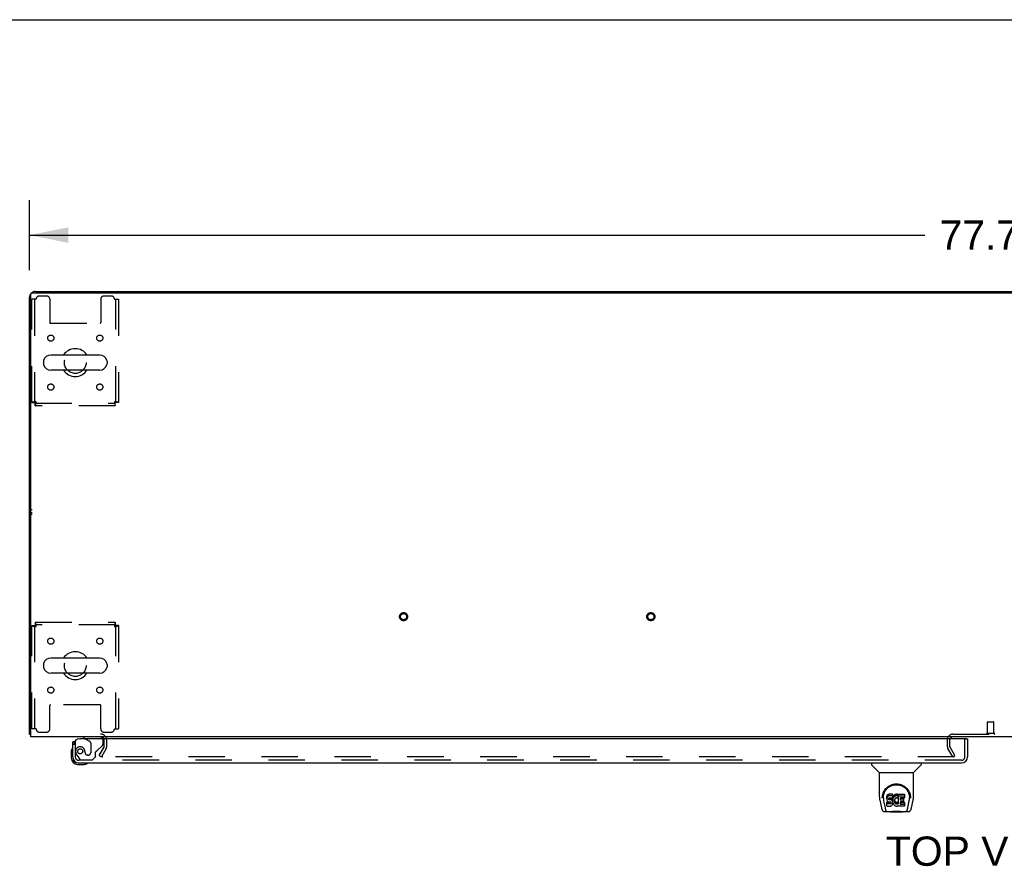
# Model space of a CAD drawing. Header units: inches. Extents: x 0 to 268, y 0 to 174.
# Tile 20 of 30: x 52 to 92, y 139 to 174. Entities that reach past the tile are written whole.
import ezdxf

# ---------------------------------------------------------------- set-up
doc = ezdxf.new("R2010")
doc.units = ezdxf.units.IN
doc.header["$LTSCALE"] = 14.749625
doc.header["$MEASUREMENT"] = 0
doc.linetypes.add('HIDDEN', pattern=[0.2, 0.1, -0.1])
doc.layers.get('0').update_dxf_attribs({"linetype": 'CONTINUOUS'})
for name, color, linetype in [('DEFAULT_2', 8, 'HIDDEN'), ('DIMENSIONS', 7, 'CONTINUOUS'), ('LEFTHAND_DOOR_ASSEMBLY', 7, 'CONTINUOUS'), ('WITNESSMARKS', 7, 'CONTINUOUS')]:
    doc.layers.add(name, color=color, linetype=linetype)
doc.styles.get("Standard").update_dxf_attribs({"font": 'arial.ttf'})
doc.dimstyles.new('DIMSTYLE_1', dxfattribs={"dimtxt": 1.183125, "dimasz": 1.5775, "dimexe": 0.09, "dimexo": 0.07, "dimgap": 0.0375, "dimtad": 0, "dimtih": 1, "dimtoh": 1, "dimzin": 4, "dimdsep": 46, "dimtxsty": 'Standard', "dimblk": '_FILLED', "dimblk1": '_FILLED', "dimblk2": '_FILLED', "dimcen": 0.09, "dimadec": 3, "dimazin": 1, "dimtfac": 1, "dimtdec": 3, "dimtofl": 0, "dimtmove": 0, "dimatfit": 3, "dimldrblk": '_FILLED', "dimfxl": 0, "dimtolj": 1, "dimtzin": 4, "dimarcsym": 0})

# ---------------------------------------------------------------- blocks, each defined once
blk = doc.blocks.new('_FILLED')
at = {"color": 0, "linetype": 'ByBlock'}
blk.add_solid([(0, 0), (-1, 0.2), (-1, -0.2)], dxfattribs=at)
blk = doc.blocks.new('*D1')
at = {"layer": 'DIMENSIONS', "color": 2, "linetype": 'Continuous'}
for p, q in [((52.299, 163.397), (52.299, 166.236)), ((130.049, 163.397), (130.049, 166.236)), ((52.299, 164.816), (88.516, 164.816)), ((130.049, 164.816), (93.833, 164.816))]:
    blk.add_line(p, q, dxfattribs=at)
at = {"layer": 'DIMENSIONS', "color": 2, "linetype": 'Continuous', "xscale": 1.5775, "yscale": 1.5775, "zscale": 1.5775, "rotation": 180}
blk.add_blockref('_FILLED', (52.299, 164.816), dxfattribs=at)
at = {"layer": 'DIMENSIONS', "color": 2, "linetype": 'Continuous', "xscale": 1.5775, "yscale": 1.5775, "zscale": 1.5775}
blk.add_blockref('_FILLED', (130.049, 164.816), dxfattribs=at)
at = {"layer": 'DIMENSIONS', "color": 2, "linetype": 'Continuous', "insert": (91.174, 165.408), "char_height": 1.1831, "width": 4.13434, "attachment_point": 2, "line_spacing_factor": 0.9}
blk.add_mtext('77.75', dxfattribs=at)

msp = doc.modelspace()

# ---------------------------------------------------------------- linework, layer by layer
at = {"color": 7, "linetype": 'Continuous'}
for p, q in [((0, 173.525), (268.175, 173.525)), ((59.799, 162.539), (59.799, 162.487)), ((59.799, 162.539), (122.549, 162.539)), ((91.174, 162.539), (91.174, 162.487)), ((52.866, 159.708), (52.866, 159.621)), ((55.141, 159.97), (53.166, 159.97)), ((55.441, 159.708), (55.441, 159.621)), ((55.141, 159.358), (53.166, 159.358)), ((52.866, 147.458), (52.866, 147.371)), ((55.141, 147.72), (53.166, 147.72)), ((55.441, 147.458), (55.441, 147.371)), ((55.141, 147.108), (53.166, 147.108)), ((52.351, 144.643), (52.299, 144.643))]:
    msp.add_line(p, q, dxfattribs=at)
at = {"color": 3, "linetype": 'Continuous'}
for p, q in [((52.411, 162.487), (129.937, 162.487)), ((52.546, 162.539), (59.799, 162.539)), ((52.299, 144.643), (52.299, 162.293)), ((52.351, 144.539), (52.351, 162.427)), ((129.997, 144.539), (52.351, 144.539))]:
    msp.add_line(p, q, dxfattribs=at)
for points in [[(52.327, 144.629), (52.323, 144.63), (52.32, 144.631), (52.317, 144.631), (52.314, 144.632), (52.311, 144.633), (52.308, 144.634), (52.306, 144.635), (52.304, 144.636), (52.303, 144.637), (52.302, 144.638), (52.301, 144.639), (52.3, 144.641), (52.299, 144.642), (52.299, 144.643)], [(52.351, 144.624), (52.351, 144.624), (52.347, 144.625), (52.343, 144.626), (52.339, 144.627), (52.335, 144.628), (52.327, 144.629)]]:
    msp.add_lwpolyline(points, dxfattribs=at)
for centre, radius, start, end in [((52.411, 162.427), 0.06, 90, 180), ((52.546, 162.293), 0.246, 90, 129.4399), ((52.546, 162.293), 0.246, 140.5601, 180), ((55.178, 144.397), 0.142, 26.4666, 90), ((89.643, 144.424), 0.115, 115.2249, 161.7477)]:
    msp.add_arc(centre, radius, start, end, dxfattribs=at)
at = {"color": 7, "linetype": 'Continuous'}
for centre, radius, start, end in [((54.153, 159.664), 0.562, 32.9567, 147.0433), ((53.01, 159.708), 0.144, 164.3697, 180), ((53.166, 159.664), 0.306, 90, 164.3697), ((55.141, 159.664), 0.306, 15.6303, 90), ((55.297, 159.708), 0.144, 0, 15.6303), ((53.01, 159.621), 0.144, 180, 195.6303), ((53.166, 159.664), 0.306, 195.6303, 270), ((54.153, 159.664), 0.562, 212.956, 327.044), ((55.141, 159.664), 0.306, 270, 344.3697), ((55.297, 159.621), 0.144, 344.3697, 360), ((54.153, 147.414), 0.562, 32.9567, 147.0433), ((53.01, 147.458), 0.144, 164.3697, 180), ((53.01, 147.371), 0.144, 180, 195.6303), ((53.166, 147.414), 0.306, 90, 164.3697), ((53.166, 147.414), 0.306, 195.6303, 270), ((55.141, 147.414), 0.306, 15.6303, 90), ((55.141, 147.414), 0.306, 270, 344.3697), ((55.297, 147.458), 0.144, 0, 15.6303), ((55.297, 147.371), 0.144, 344.3697, 360), ((54.153, 147.414), 0.562, 212.956, 327.044)]:
    msp.add_arc(centre, radius, start, end, dxfattribs=at)
at = {"layer": 'DEFAULT_2', "color": 8, "linetype": 'HIDDEN'}
for p, q in [((52.403, 158.048), (52.403, 162.227)), ((52.57, 162.227), (52.403, 162.227)), ((52.507, 162.227), (52.507, 158.048)), ((52.997, 162.352), (52.695, 162.352)), ((53.122, 162.227), (53.122, 161.282)), ((55.185, 162.227), (55.185, 161.282)), ((55.611, 162.352), (55.31, 162.352)), ((55.736, 162.227), (55.903, 162.227)), ((55.799, 158.048), (55.799, 162.227)), ((55.903, 162.227), (55.903, 158.048)), ((53.152, 161.252), (55.155, 161.252)), ((52.403, 158.048), (52.507, 158.048)), ((52.537, 157.914), (52.537, 158.018)), ((52.537, 158.018), (55.769, 158.018)), ((55.769, 157.914), (52.537, 157.914)), ((55.769, 157.914), (55.769, 158.018)), ((55.903, 158.048), (55.799, 158.048)), ((52.403, 144.852), (52.403, 149.03)), ((52.403, 149.03), (52.507, 149.03)), ((52.507, 149.03), (52.507, 144.852)), ((52.537, 149.164), (52.537, 149.06)), ((52.537, 149.164), (55.769, 149.164)), ((55.769, 149.06), (52.537, 149.06)), ((55.769, 149.164), (55.769, 149.06)), ((55.799, 144.852), (55.799, 149.03)), ((55.903, 149.03), (55.799, 149.03)), ((55.903, 149.03), (55.903, 144.852)), ((53.122, 144.852), (53.122, 145.797)), ((55.155, 145.827), (53.152, 145.827)), ((55.185, 144.852), (55.185, 145.797)), ((91.05, 144.686), (91.05, 145.133)), ((91.06, 145.143), (91.288, 145.143)), ((91.298, 144.686), (91.298, 145.133)), ((52.57, 144.852), (52.403, 144.852)), ((52.695, 144.727), (52.997, 144.727)), ((55.31, 144.727), (55.611, 144.727)), ((55.736, 144.852), (55.903, 144.852)), ((89.643, 144.643), (92.705, 144.643)), ((91.032, 144.686), (91.316, 144.686)), ((55.32, 144.135), (55.32, 144.397)), ((55.424, 144.135), (55.424, 144.397)), ((89.424, 144.135), (89.424, 144.424)), ((89.528, 144.135), (89.528, 144.424)), ((55.12, 143.779), (55.316, 144.119)), ((55.12, 143.779), (55.21, 143.727)), ((55.406, 144.067), (55.21, 143.727)), ((89.639, 143.727), (89.443, 144.067)), ((89.729, 143.779), (89.533, 144.119)), ((89.639, 143.727), (89.729, 143.779)), ((89.706, 143.727), (55.256, 143.727))]:
    msp.add_line(p, q, dxfattribs=at)
for points in [[(52.57, 158.081), (52.552, 158.079), (52.533, 158.077), (52.515, 158.074), (52.498, 158.072), (52.481, 158.07), (52.466, 158.067), (52.452, 158.065), (52.44, 158.063), (52.429, 158.06), (52.42, 158.058), (52.413, 158.055), (52.408, 158.053), (52.404, 158.051), (52.403, 158.048)], [(52.57, 158.081), (52.563, 158.079), (52.556, 158.077), (52.55, 158.074), (52.543, 158.072), (52.537, 158.07), (52.531, 158.067), (52.526, 158.065), (52.521, 158.063), (52.517, 158.06), (52.514, 158.058), (52.511, 158.055), (52.509, 158.053), (52.508, 158.051), (52.507, 158.048)], [(52.537, 157.914), (52.54, 157.915), (52.542, 157.919), (52.544, 157.924), (52.547, 157.931), (52.549, 157.94), (52.551, 157.951), (52.554, 157.963), (52.556, 157.977), (52.559, 157.993), (52.561, 158.009), (52.563, 158.026), (52.566, 158.044), (52.568, 158.063), (52.57, 158.081)], [(52.537, 158.018), (52.54, 158.019), (52.542, 158.02), (52.544, 158.022), (52.547, 158.025), (52.549, 158.028), (52.551, 158.032), (52.554, 158.037), (52.556, 158.042), (52.559, 158.048), (52.561, 158.054), (52.563, 158.061), (52.566, 158.067), (52.568, 158.074), (52.57, 158.081)], [(55.799, 158.048), (55.799, 158.051), (55.798, 158.053), (55.796, 158.055), (55.793, 158.058), (55.79, 158.06), (55.786, 158.063), (55.781, 158.065), (55.776, 158.067), (55.77, 158.07), (55.764, 158.072), (55.757, 158.074), (55.75, 158.077), (55.743, 158.079), (55.736, 158.081)], [(55.736, 158.081), (55.739, 158.063), (55.741, 158.044), (55.743, 158.026), (55.746, 158.009), (55.748, 157.993), (55.75, 157.977), (55.753, 157.963), (55.755, 157.951), (55.758, 157.94), (55.76, 157.931), (55.762, 157.924), (55.765, 157.919), (55.767, 157.915), (55.769, 157.914)], [(55.903, 158.048), (55.902, 158.051), (55.899, 158.053), (55.894, 158.055), (55.887, 158.058), (55.878, 158.06), (55.867, 158.063), (55.854, 158.065), (55.84, 158.067), (55.825, 158.07), (55.809, 158.072), (55.791, 158.074), (55.773, 158.077), (55.755, 158.079), (55.736, 158.081)], [(55.736, 158.081), (55.739, 158.074), (55.741, 158.067), (55.743, 158.061), (55.746, 158.054), (55.748, 158.048), (55.75, 158.042), (55.753, 158.037), (55.755, 158.032), (55.758, 158.028), (55.76, 158.025), (55.762, 158.022), (55.765, 158.02), (55.767, 158.019), (55.769, 158.018)], [(52.403, 149.03), (52.404, 149.028), (52.408, 149.026), (52.413, 149.023), (52.42, 149.021), (52.429, 149.019), (52.44, 149.016), (52.452, 149.014), (52.466, 149.012), (52.481, 149.009), (52.498, 149.007), (52.515, 149.004), (52.533, 149.002), (52.552, 149), (52.57, 148.997)], [(52.507, 149.03), (52.508, 149.028), (52.509, 149.026), (52.511, 149.023), (52.514, 149.021), (52.517, 149.019), (52.521, 149.016), (52.526, 149.014), (52.531, 149.012), (52.537, 149.009), (52.543, 149.007), (52.55, 149.004), (52.556, 149.002), (52.563, 149), (52.57, 148.997)], [(52.57, 148.997), (52.568, 149.016), (52.566, 149.035), (52.563, 149.053), (52.561, 149.07), (52.559, 149.086), (52.556, 149.102), (52.554, 149.115), (52.551, 149.128), (52.549, 149.139), (52.547, 149.148), (52.544, 149.155), (52.542, 149.16), (52.54, 149.163), (52.537, 149.164)], [(52.57, 148.997), (52.568, 149.004), (52.566, 149.011), (52.563, 149.018), (52.561, 149.025), (52.559, 149.031), (52.556, 149.037), (52.554, 149.042), (52.551, 149.047), (52.549, 149.051), (52.547, 149.054), (52.544, 149.057), (52.542, 149.059), (52.54, 149.06), (52.537, 149.06)], [(55.769, 149.164), (55.767, 149.163), (55.765, 149.16), (55.762, 149.155), (55.76, 149.148), (55.758, 149.139), (55.755, 149.128), (55.753, 149.115), (55.75, 149.102), (55.748, 149.086), (55.746, 149.07), (55.743, 149.053), (55.741, 149.035), (55.739, 149.016), (55.736, 148.997)], [(55.769, 149.06), (55.767, 149.06), (55.765, 149.059), (55.762, 149.057), (55.76, 149.054), (55.758, 149.051), (55.755, 149.047), (55.753, 149.042), (55.75, 149.037), (55.748, 149.031), (55.746, 149.025), (55.743, 149.018), (55.741, 149.011), (55.739, 149.004), (55.736, 148.997)], [(55.736, 148.997), (55.743, 149), (55.75, 149.002), (55.757, 149.004), (55.764, 149.007), (55.77, 149.009), (55.776, 149.012), (55.781, 149.014), (55.786, 149.016), (55.79, 149.019), (55.793, 149.021), (55.796, 149.023), (55.798, 149.026), (55.799, 149.028), (55.799, 149.03)], [(55.736, 148.997), (55.755, 149), (55.773, 149.002), (55.791, 149.004), (55.809, 149.007), (55.825, 149.009), (55.84, 149.012), (55.854, 149.014), (55.867, 149.016), (55.878, 149.019), (55.887, 149.021), (55.894, 149.023), (55.899, 149.026), (55.902, 149.028), (55.903, 149.03)], [(55.238, 143.752), (55.237, 143.75), (55.236, 143.748), (55.236, 143.746), (55.236, 143.744), (55.236, 143.744)], [(55.236, 143.744), (55.236, 143.742), (55.236, 143.74), (55.237, 143.739), (55.238, 143.737), (55.239, 143.735), (55.24, 143.733), (55.242, 143.732), (55.243, 143.731), (55.245, 143.73), (55.247, 143.729), (55.249, 143.728)], [(55.256, 143.727), (55.254, 143.727), (55.251, 143.727), (55.249, 143.728)]]:
    msp.add_lwpolyline(points, dxfattribs=at)
for centre, radius in [((53.164, 160.654), 0.125), ((55.143, 160.654), 0.125), ((54.153, 159.664), 0.438), ((53.164, 158.675), 0.125), ((55.143, 158.675), 0.125), ((67.431, 149.393), 0.164), ((67.431, 149.393), 0.124), ((77.431, 149.393), 0.164), ((77.431, 149.393), 0.124), ((53.164, 148.404), 0.125), ((55.143, 148.404), 0.125), ((54.153, 147.414), 0.438), ((53.164, 146.425), 0.125), ((55.143, 146.425), 0.125)]:
    msp.add_circle(centre, radius, dxfattribs=at)
for centre, radius, start, end in [((52.695, 162.227), 0.125, 90, 180), ((52.997, 162.227), 0.125, 0, 90), ((55.31, 162.227), 0.125, 90, 180), ((55.611, 162.227), 0.125, 0, 90), ((53.152, 161.282), 0.03, 180, 270), ((55.155, 161.282), 0.03, 270, 360), ((53.152, 145.797), 0.03, 90, 180), ((55.155, 145.797), 0.03, 0, 90), ((91.06, 145.133), 0.01, 90, 180), ((91.288, 145.133), 0.01, 0, 90), ((52.695, 144.852), 0.125, 180, 270), ((52.997, 144.852), 0.125, 270, 360), ((55.178, 144.397), 0.246, 0, 90), ((55.31, 144.852), 0.125, 180, 270), ((55.611, 144.852), 0.125, 270, 360), ((89.643, 144.424), 0.219, 90, 180), ((91.032, 144.665), 0.0215, 90, 270), ((91.316, 144.665), 0.0215, 270, 90), ((55.178, 144.397), 0.142, 0, 26.4666), ((89.643, 144.424), 0.115, 161.7477, 180), ((89.643, 144.424), 0.115, 90, 115.2249), ((55.287, 144.135), 0.033, 330, 360), ((55.287, 144.135), 0.137, 330, 360), ((89.561, 144.135), 0.137, 180, 210), ((89.561, 144.135), 0.033, 180, 210)]:
    msp.add_arc(centre, radius, start, end, dxfattribs=at)
at = {"layer": 'LEFTHAND_DOOR_ASSEMBLY', "color": 3, "linetype": 'Continuous'}
for p, q in [((54.049, 143.728), (54.049, 144.335)), ((90.175, 144.46), (54.341, 144.46)), ((90.237, 144.46), (90.237, 143.728)), ((54.296, 143.481), (89.99, 143.481))]:
    msp.add_line(p, q, dxfattribs=at)
at = {"layer": 'LEFTHAND_DOOR_ASSEMBLY', "color": 7, "linetype": 'Continuous'}
for p, q in [((54.125, 144.335), (54.049, 144.335)), ((54.491, 144.539), (54.491, 144.5)), ((54.491, 144.5), (54.56, 144.46)), ((90.175, 144.46), (90.237, 144.46)), ((53.989, 143.941), (53.989, 143.684)), ((54.049, 143.728), (54.049, 143.684)), ((54.252, 143.481), (54.296, 143.481)), ((54.252, 143.421), (54.509, 143.421)), ((86.358, 143.481), (86.358, 143.419)), ((86.667, 143.093), (86.369, 143.391)), ((88.057, 143.093), (88.354, 143.391)), ((88.366, 143.481), (88.366, 143.419)), ((86.673, 143.088), (88.051, 143.088)), ((86.673, 142.116), (86.673, 143.088)), ((88.051, 142.116), (88.051, 143.088)), ((86.992, 142.165), (86.983, 142.143)), ((87.006, 142.185), (86.992, 142.165)), ((86.992, 142.098), (86.992, 142.165)), ((87.014, 142.193), (87.006, 142.185)), ((87.006, 142.118), (87.006, 142.185)), ((87.024, 142.199), (87.014, 142.193)), ((87.014, 142.126), (87.014, 142.193)), ((87.045, 142.209), (87.024, 142.199)), ((87.024, 142.133), (87.024, 142.199)), ((87.069, 142.216), (87.045, 142.209)), ((87.045, 142.142), (87.045, 142.209)), ((87.208, 142.216), (87.069, 142.216)), ((87.069, 142.15), (87.069, 142.216)), ((87.21, 142.174), (87.208, 142.216)), ((87.208, 142.15), (87.208, 142.216)), ((87.21, 142.107), (87.21, 142.174)), ((87.27, 142.171), (87.255, 142.154)), ((87.286, 142.186), (87.27, 142.171)), ((87.27, 142.104), (87.27, 142.171)), ((87.304, 142.199), (87.286, 142.186)), ((87.286, 142.119), (87.286, 142.186)), ((87.325, 142.208), (87.304, 142.199)), ((87.304, 142.132), (87.304, 142.199)), ((87.346, 142.213), (87.325, 142.208)), ((87.325, 142.141), (87.325, 142.208)), ((87.369, 142.215), (87.346, 142.213)), ((87.346, 142.146), (87.346, 142.213)), ((87.369, 142.215), (87.391, 142.215)), ((87.369, 142.148), (87.369, 142.215)), ((87.402, 142.213), (87.391, 142.215)), ((87.391, 142.148), (87.391, 142.215)), ((87.413, 142.209), (87.402, 142.213)), ((87.402, 142.146), (87.402, 142.213)), ((87.431, 142.197), (87.413, 142.209)), ((87.413, 142.143), (87.413, 142.209)), ((87.431, 142.197), (87.431, 142.131)), ((87.433, 142.194), (87.433, 142.131)), ((87.442, 142.214), (87.678, 142.214)), ((87.442, 141.822), (87.442, 142.214)), ((87.683, 142.21), (87.683, 142.069)), ((86.688, 141.973), (86.753, 141.667)), ((86.791, 142.061), (86.791, 142.061)), ((86.798, 142.148), (86.797, 142.084)), ((86.835, 142.074), (86.835, 142.051)), ((86.844, 141.953), (86.901, 141.66)), ((86.977, 142.119), (86.976, 142.096)), ((86.976, 142.029), (86.976, 142.096)), ((86.977, 142.052), (86.976, 142.029)), ((86.976, 142.029), (86.976, 142.005)), ((86.976, 142.005), (86.98, 141.981)), ((86.983, 142.143), (86.977, 142.119)), ((86.977, 142.052), (86.977, 142.119)), ((86.983, 142.076), (86.977, 142.052)), ((86.978, 141.743), (86.978, 141.885)), ((86.98, 141.981), (86.989, 141.959)), ((86.983, 142.076), (86.983, 142.143)), ((86.992, 142.098), (86.983, 142.076)), ((87.042, 141.89), (86.983, 141.889)), ((86.983, 141.822), (86.983, 141.889)), ((87.042, 141.823), (86.983, 141.822)), ((86.989, 141.959), (87.002, 141.939)), ((87.006, 142.118), (86.992, 142.098)), ((87.002, 141.939), (87.018, 141.922)), ((87.014, 142.126), (87.006, 142.118)), ((87.024, 142.133), (87.014, 142.126)), ((87.018, 141.922), (87.038, 141.909)), ((87.045, 142.142), (87.024, 142.133)), ((87.038, 141.909), (87.049, 141.904)), ((87.103, 141.89), (87.042, 141.89)), ((87.042, 141.823), (87.042, 141.89)), ((87.103, 141.823), (87.042, 141.823)), ((87.069, 142.15), (87.045, 142.142)), ((87.047, 142.032), (87.049, 142.047)), ((87.047, 142.01), (87.047, 142.032)), ((87.047, 142.017), (87.047, 142.032)), ((87.047, 142.01), (87.047, 142.017)), ((87.05, 142.002), (87.047, 142.01)), ((87.049, 142.047), (87.053, 142.054)), ((87.049, 141.904), (87.061, 141.902)), ((87.05, 142.002), (87.05, 142.047)), ((87.054, 141.996), (87.05, 142.002)), ((87.053, 142.054), (87.058, 142.059)), ((87.054, 141.996), (87.054, 142.055)), ((87.06, 141.992), (87.054, 141.996)), ((87.058, 142.059), (87.073, 142.063)), ((87.075, 142.055), (87.06, 142.059)), ((87.06, 142.059), (87.06, 142.059)), ((87.06, 141.992), (87.06, 142.059)), ((87.075, 141.988), (87.06, 141.992)), ((87.061, 141.902), (87.108, 141.902)), ((87.208, 142.15), (87.069, 142.15)), ((87.073, 142.063), (87.088, 142.064)), ((87.099, 142.056), (87.075, 142.055)), ((87.075, 141.988), (87.075, 142.055)), ((87.099, 141.989), (87.075, 141.988)), ((87.088, 142.064), (87.2, 142.064)), ((87.123, 142.054), (87.099, 142.056)), ((87.099, 141.989), (87.099, 142.056)), ((87.123, 141.988), (87.099, 141.989)), ((87.118, 141.891), (87.103, 141.89)), ((87.103, 141.823), (87.103, 141.89)), ((87.118, 141.824), (87.103, 141.823)), ((87.108, 141.902), (87.116, 141.901)), ((87.116, 141.901), (87.123, 141.899)), ((87.124, 141.895), (87.118, 141.891)), ((87.118, 141.824), (87.118, 141.891)), ((87.124, 141.828), (87.118, 141.824)), ((87.146, 142.049), (87.123, 142.054)), ((87.123, 141.988), (87.123, 142.054)), ((87.146, 141.982), (87.123, 141.988)), ((87.123, 141.899), (87.129, 141.894)), ((87.126, 141.896), (87.124, 141.895)), ((87.124, 141.828), (87.124, 141.895)), ((87.13, 141.833), (87.124, 141.828)), ((87.129, 141.894), (87.134, 141.888)), ((87.13, 141.833), (87.13, 141.893)), ((87.139, 141.845), (87.13, 141.833)), ((87.134, 141.888), (87.14, 141.875)), ((87.139, 141.845), (87.139, 141.877)), ((87.142, 141.852), (87.139, 141.845)), ((87.14, 141.875), (87.143, 141.86)), ((87.142, 141.852), (87.142, 141.864)), ((87.143, 141.86), (87.142, 141.852)), ((87.157, 142.044), (87.146, 142.049)), ((87.146, 141.982), (87.146, 142.049)), ((87.157, 141.978), (87.146, 141.982)), ((87.15, 141.744), (87.17, 141.758)), ((87.167, 142.038), (87.157, 142.044)), ((87.157, 141.978), (87.157, 142.044)), ((87.167, 141.971), (87.157, 141.978)), ((87.184, 142.021), (87.167, 142.038)), ((87.167, 141.971), (87.167, 142.038)), ((87.184, 141.954), (87.167, 141.971)), ((87.17, 141.758), (87.187, 141.774)), ((87.197, 142.001), (87.184, 142.021)), ((87.184, 141.954), (87.184, 142.021)), ((87.197, 141.934), (87.184, 141.954)), ((87.187, 141.774), (87.194, 141.784)), ((87.194, 141.784), (87.199, 141.795)), ((87.207, 141.979), (87.197, 142.001)), ((87.197, 141.934), (87.197, 142.001)), ((87.207, 141.912), (87.197, 141.934)), ((87.199, 141.795), (87.208, 141.818)), ((87.2, 142.064), (87.206, 142.065)), ((87.206, 142.065), (87.208, 142.07)), ((87.208, 141.975), (87.207, 141.979)), ((87.207, 141.912), (87.207, 141.979)), ((87.213, 141.889), (87.207, 141.912)), ((87.21, 142.107), (87.208, 142.15)), ((87.208, 142.07), (87.209, 142.083)), ((87.212, 142.052), (87.208, 142.008)), ((87.208, 141.941), (87.208, 142.008)), ((87.212, 141.986), (87.208, 141.941)), ((87.208, 141.941), (87.209, 141.919)), ((87.208, 141.818), (87.214, 141.841)), ((87.209, 142.083), (87.21, 142.107)), ((87.209, 141.919), (87.212, 141.897)), ((87.217, 142.074), (87.212, 142.052)), ((87.212, 141.986), (87.212, 142.052)), ((87.217, 142.008), (87.212, 141.986)), ((87.212, 141.897), (87.216, 141.875)), ((87.216, 141.865), (87.213, 141.889)), ((87.214, 141.841), (87.216, 141.865)), ((87.216, 141.865), (87.216, 141.879)), ((87.216, 141.875), (87.224, 141.854)), ((87.223, 142.096), (87.217, 142.074)), ((87.217, 142.008), (87.217, 142.074)), ((87.223, 142.029), (87.217, 142.008)), ((87.231, 142.116), (87.223, 142.096)), ((87.223, 142.029), (87.223, 142.096)), ((87.231, 142.05), (87.223, 142.029)), ((87.224, 141.854), (87.245, 141.815)), ((87.242, 142.136), (87.231, 142.116)), ((87.231, 142.05), (87.231, 142.116)), ((87.242, 142.069), (87.231, 142.05)), ((87.255, 142.154), (87.242, 142.136)), ((87.242, 142.069), (87.242, 142.136)), ((87.255, 142.087), (87.242, 142.069)), ((87.245, 141.815), (87.257, 141.796)), ((87.255, 142.087), (87.255, 142.154)), ((87.27, 142.104), (87.255, 142.087)), ((87.257, 141.796), (87.272, 141.78)), ((87.286, 142.119), (87.27, 142.104)), ((87.272, 141.78), (87.289, 141.765)), ((87.278, 141.957), (87.277, 141.93)), ((87.277, 141.93), (87.279, 141.917)), ((87.281, 141.984), (87.278, 141.957)), ((87.279, 141.917), (87.279, 141.957)), ((87.279, 141.917), (87.282, 141.904)), ((87.28, 141.976), (87.282, 141.971)), ((87.285, 141.996), (87.281, 141.984)), ((87.282, 141.971), (87.292, 141.946)), ((87.282, 141.904), (87.282, 141.971)), ((87.282, 141.904), (87.292, 141.879)), ((87.291, 142.008), (87.285, 141.996)), ((87.304, 142.132), (87.286, 142.119)), ((87.289, 141.765), (87.306, 141.751)), ((87.305, 142.031), (87.291, 142.008)), ((87.292, 141.946), (87.305, 141.923)), ((87.292, 141.879), (87.292, 141.946)), ((87.292, 141.879), (87.305, 141.856)), ((87.325, 142.141), (87.304, 142.132)), ((87.313, 142.042), (87.305, 142.031)), ((87.305, 141.923), (87.314, 141.913)), ((87.305, 141.856), (87.305, 141.923)), ((87.305, 141.856), (87.314, 141.846)), ((87.324, 142.049), (87.313, 142.042)), ((87.314, 141.913), (87.324, 141.904)), ((87.314, 141.846), (87.314, 141.913)), ((87.314, 141.846), (87.324, 141.837)), ((87.349, 142.06), (87.324, 142.049)), ((87.324, 141.904), (87.335, 141.897)), ((87.324, 141.837), (87.324, 141.904)), ((87.324, 141.837), (87.335, 141.83)), ((87.346, 142.146), (87.325, 142.141)), ((87.335, 141.897), (87.348, 141.892)), ((87.335, 141.83), (87.335, 141.897)), ((87.335, 141.83), (87.348, 141.825)), ((87.369, 142.148), (87.346, 142.146)), ((87.348, 141.892), (87.361, 141.889)), ((87.348, 141.825), (87.348, 141.892)), ((87.348, 141.825), (87.361, 141.823)), ((87.362, 142.063), (87.349, 142.06)), ((87.361, 141.889), (87.374, 141.889)), ((87.361, 141.823), (87.361, 141.889)), ((87.361, 141.823), (87.374, 141.822)), ((87.375, 142.063), (87.362, 142.063)), ((87.391, 142.148), (87.369, 142.148)), ((87.374, 141.889), (87.387, 141.891)), ((87.374, 141.822), (87.374, 141.889)), ((87.374, 141.822), (87.387, 141.824)), ((87.388, 142.06), (87.375, 142.063)), ((87.387, 141.891), (87.4, 141.895)), ((87.387, 141.824), (87.387, 141.891)), ((87.387, 141.824), (87.4, 141.828)), ((87.401, 142.055), (87.388, 142.06)), ((87.402, 142.146), (87.391, 142.148)), ((87.4, 141.895), (87.412, 141.9)), ((87.4, 141.828), (87.4, 141.895)), ((87.4, 141.828), (87.412, 141.834)), ((87.413, 142.143), (87.402, 142.146)), ((87.433, 142.125), (87.407, 142.057)), ((87.412, 141.9), (87.423, 141.908)), ((87.412, 141.834), (87.412, 141.9)), ((87.412, 141.834), (87.423, 141.841)), ((87.431, 142.131), (87.413, 142.143)), ((87.423, 141.908), (87.423, 141.841)), ((87.43, 141.907), (87.442, 141.889)), ((87.43, 141.84), (87.442, 141.822)), ((87.442, 142.148), (87.678, 142.148)), ((87.512, 142.06), (87.512, 141.992)), ((87.513, 141.901), (87.513, 141.824)), ((87.678, 142.064), (87.516, 142.064)), ((87.516, 142.055), (87.647, 142.055)), ((87.516, 141.988), (87.647, 141.988)), ((87.647, 141.906), (87.517, 141.906)), ((87.517, 141.886), (87.679, 141.886)), ((87.517, 141.819), (87.679, 141.819)), ((87.652, 142.05), (87.652, 141.91)), ((87.683, 141.882), (87.683, 141.743)), ((87.822, 141.66), (87.879, 141.95)), ((87.879, 141.95), (87.88, 141.954)), ((87.926, 142.148), (87.927, 142.084)), ((87.933, 142.061), (87.933, 142.061)), ((87.971, 141.667), (88.036, 141.973)), ((86.877, 141.513), (87.104, 141.513)), ((86.912, 141.592), (86.919, 141.592)), ((86.921, 141.585), (86.921, 141.586)), ((86.964, 141.513), (86.962, 141.513)), ((86.983, 141.738), (87.127, 141.738)), ((87.124, 141.493), (87.103, 141.514)), ((87.6, 141.493), (87.124, 141.493)), ((87.127, 141.738), (87.139, 141.74)), ((87.139, 141.74), (87.15, 141.744)), ((87.306, 141.751), (87.316, 141.746)), ((87.316, 141.746), (87.327, 141.742)), ((87.327, 141.742), (87.348, 141.737)), ((87.348, 141.737), (87.37, 141.734)), ((87.37, 141.734), (87.392, 141.737)), ((87.392, 141.737), (87.414, 141.744)), ((87.414, 141.744), (87.433, 141.755)), ((87.443, 141.756), (87.433, 141.756)), ((87.433, 141.755), (87.433, 141.756)), ((87.443, 141.743), (87.443, 141.756)), ((87.679, 141.738), (87.448, 141.738)), ((87.6, 141.493), (87.62, 141.514)), ((87.62, 141.513), (87.847, 141.513)), ((87.761, 141.513), (87.76, 141.513)), ((87.803, 141.585), (87.803, 141.586)), ((87.805, 141.592), (87.812, 141.592))]:
    msp.add_line(p, q, dxfattribs=at)
at = {"layer": 'LEFTHAND_DOOR_ASSEMBLY', "color": 8, "linetype": 'HIDDEN'}
for p, q in [((54.153, 144.335), (54.125, 144.335)), ((54.153, 144.335), (54.153, 143.728)), ((55.121, 144.539), (54.491, 144.539)), ((54.56, 144.46), (54.729, 144.362)), ((54.779, 144.276), (54.779, 143.896)), ((55.03, 143.97), (55.249, 144.189)), ((55.278, 144.26), (55.278, 144.382)), ((90.133, 143.728), (90.133, 144.46)), ((54.228, 143.784), (54.329, 143.64)), ((54.55, 143.896), (54.55, 143.885)), ((54.681, 143.798), (54.648, 143.798)), ((54.971, 143.732), (54.971, 143.911)), ((89.99, 143.585), (54.296, 143.585)), ((54.394, 143.606), (54.845, 143.606)), ((54.845, 143.606), (54.971, 143.732))]:
    msp.add_line(p, q, dxfattribs=at)
at = {"layer": 'LEFTHAND_DOOR_ASSEMBLY', "color": 7, "linetype": 'Continuous'}
for points in [[(86.791, 142.074), (86.794, 142.115), (86.801, 142.165), (86.811, 142.212), (86.825, 142.256), (86.842, 142.298), (86.862, 142.337), (86.885, 142.374), (86.91, 142.409), (86.937, 142.442), (86.966, 142.472), (86.998, 142.501), (87.032, 142.526), (87.067, 142.55), (87.105, 142.57), (87.145, 142.589), (87.186, 142.604), (87.229, 142.616), (87.272, 142.625), (87.317, 142.63), (87.362, 142.632), (87.407, 142.63), (87.452, 142.624), (87.496, 142.616), (87.538, 142.604), (87.58, 142.588), (87.619, 142.57), (87.657, 142.549), (87.693, 142.526), (87.726, 142.5), (87.758, 142.472), (87.787, 142.441), (87.814, 142.409), (87.839, 142.374), (87.862, 142.336), (87.881, 142.297), (87.899, 142.255), (87.913, 142.211), (87.923, 142.164), (87.93, 142.114), (87.933, 142.074)], [(86.835, 142.074), (86.835, 142.094), (86.837, 142.118), (86.839, 142.142), (86.843, 142.166), (86.848, 142.19), (86.854, 142.213), (86.86, 142.235), (86.868, 142.258), (86.877, 142.279), (86.886, 142.3), (86.896, 142.321), (86.907, 142.34), (86.919, 142.359), (86.931, 142.377), (86.944, 142.394), (86.957, 142.411), (86.97, 142.427), (86.984, 142.442), (86.999, 142.456), (87.013, 142.469), (87.028, 142.482), (87.044, 142.494), (87.059, 142.505), (87.075, 142.516), (87.09, 142.526), (87.106, 142.535), (87.122, 142.543), (87.138, 142.551), (87.154, 142.558), (87.17, 142.565), (87.186, 142.571), (87.202, 142.576), (87.218, 142.581), (87.234, 142.585), (87.25, 142.589), (87.266, 142.592), (87.281, 142.595), (87.297, 142.597), (87.313, 142.599), (87.329, 142.6), (87.345, 142.601), (87.361, 142.601), (87.377, 142.601), (87.393, 142.6), (87.409, 142.599), (87.425, 142.597), (87.441, 142.595), (87.457, 142.592), (87.473, 142.589), (87.489, 142.585), (87.505, 142.581), (87.521, 142.576), (87.537, 142.571), (87.553, 142.565), (87.569, 142.559), (87.585, 142.551), (87.601, 142.544), (87.617, 142.535), (87.632, 142.526), (87.648, 142.516), (87.664, 142.506), (87.679, 142.495), (87.694, 142.483), (87.709, 142.47), (87.724, 142.457), (87.739, 142.442), (87.753, 142.427), (87.766, 142.411), (87.78, 142.395), (87.793, 142.377), (87.805, 142.359), (87.816, 142.34), (87.827, 142.321), (87.838, 142.301), (87.847, 142.28), (87.856, 142.258), (87.863, 142.236), (87.87, 142.213), (87.876, 142.19), (87.881, 142.167), (87.884, 142.143), (87.887, 142.118), (87.888, 142.094), (87.889, 142.074)], [(86.673, 142.116), (86.674, 142.083), (86.677, 142.043), (86.682, 142.004), (86.688, 141.973)], [(86.791, 142.061), (86.791, 142.066), (86.791, 142.074)], [(86.835, 142.051), (86.835, 142.035), (86.837, 142.006), (86.84, 141.978), (86.844, 141.953)], [(86.983, 141.889), (86.982, 141.889), (86.982, 141.889), (86.981, 141.889), (86.981, 141.889), (86.981, 141.889), (86.98, 141.888), (86.98, 141.888), (86.979, 141.888), (86.979, 141.887), (86.979, 141.887), (86.979, 141.886), (86.978, 141.886), (86.978, 141.885), (86.978, 141.885)], [(86.983, 141.822), (86.982, 141.822), (86.982, 141.822), (86.981, 141.822), (86.981, 141.822), (86.981, 141.822), (86.98, 141.822), (86.98, 141.821), (86.979, 141.821), (86.979, 141.821), (86.979, 141.82), (86.979, 141.82), (86.978, 141.819), (86.978, 141.818), (86.978, 141.818)], [(87.88, 141.954), (87.88, 141.957), (87.881, 141.96), (87.881, 141.963), (87.882, 141.966), (87.882, 141.969), (87.883, 141.972), (87.883, 141.976), (87.884, 141.979), (87.884, 141.983), (87.885, 141.986), (87.885, 141.99), (87.886, 141.994), (87.886, 141.998), (87.886, 142.002), (87.887, 142.006), (87.887, 142.011), (87.888, 142.015), (87.888, 142.019), (87.888, 142.024), (87.888, 142.029), (87.888, 142.033), (87.889, 142.038), (87.889, 142.043), (87.889, 142.049), (87.889, 142.074)], [(87.933, 142.074), (87.933, 142.067), (87.933, 142.061)], [(88.036, 141.973), (88.041, 142.003), (88.047, 142.043), (88.05, 142.083), (88.051, 142.117)], [(86.753, 141.667), (86.756, 141.654), (86.761, 141.636), (86.766, 141.619), (86.771, 141.604), (86.777, 141.591), (86.783, 141.578), (86.789, 141.567), (86.796, 141.556), (86.804, 141.547), (86.813, 141.538), (86.824, 141.53), (86.835, 141.523), (86.847, 141.518), (86.86, 141.514), (86.874, 141.513), (86.877, 141.513)], [(86.901, 141.66), (86.904, 141.648), (86.907, 141.635), (86.91, 141.621), (86.914, 141.608), (86.917, 141.596), (86.921, 141.586)], [(86.921, 141.585), (86.926, 141.573), (86.933, 141.56), (86.939, 141.55), (86.946, 141.541), (86.953, 141.532), (86.961, 141.525), (86.97, 141.52), (86.98, 141.516), (86.99, 141.513), (86.998, 141.513)], [(87.078, 141.513), (87.099, 141.513), (87.121, 141.515), (87.144, 141.517), (87.169, 141.52), (87.195, 141.523), (87.222, 141.526), (87.249, 141.528), (87.277, 141.531), (87.306, 141.532), (87.335, 141.533), (87.364, 141.534), (87.394, 141.533), (87.423, 141.532), (87.451, 141.53), (87.479, 141.528), (87.506, 141.525), (87.532, 141.522), (87.557, 141.52), (87.581, 141.517), (87.604, 141.515), (87.625, 141.513), (87.645, 141.513)], [(87.078, 141.513), (87.1, 141.513), (87.127, 141.515), (87.155, 141.518), (87.212, 141.523)], [(87.212, 141.523), (87.241, 141.526), (87.27, 141.528), (87.3, 141.53), (87.331, 141.531), (87.361, 141.532), (87.392, 141.531), (87.422, 141.53), (87.452, 141.529), (87.482, 141.526), (87.511, 141.523), (87.569, 141.518)], [(87.569, 141.518), (87.596, 141.515), (87.623, 141.513), (87.645, 141.513)], [(87.726, 141.513), (87.734, 141.513), (87.744, 141.516), (87.753, 141.52), (87.762, 141.525), (87.771, 141.532), (87.778, 141.54), (87.785, 141.55), (87.791, 141.56), (87.797, 141.573), (87.803, 141.585)], [(87.803, 141.586), (87.806, 141.596), (87.81, 141.608), (87.814, 141.621), (87.817, 141.635), (87.82, 141.648), (87.822, 141.66)], [(87.847, 141.513), (87.849, 141.513), (87.862, 141.514), (87.876, 141.518), (87.888, 141.523), (87.899, 141.529), (87.91, 141.537), (87.919, 141.546), (87.927, 141.556), (87.934, 141.566), (87.941, 141.578), (87.947, 141.59), (87.953, 141.604), (87.958, 141.619), (87.963, 141.636), (87.968, 141.654), (87.971, 141.667)]]:
    msp.add_lwpolyline(points, dxfattribs=at)
at = {"layer": 'LEFTHAND_DOOR_ASSEMBLY', "color": 8, "linetype": 'HIDDEN'}
msp.add_circle((54.353, 143.948), 0.101, dxfattribs=at)
at = {"layer": 'LEFTHAND_DOOR_ASSEMBLY', "color": 3, "linetype": 'Continuous'}
for centre, radius, start, end in [((54.341, 144.21), 0.25, 90, 180), ((90.175, 144.44), 0.02, 0, 90), ((54.296, 143.728), 0.246, 180, 270), ((89.99, 143.728), 0.246, 270, 360)]:
    msp.add_arc(centre, radius, start, end, dxfattribs=at)
at = {"layer": 'LEFTHAND_DOOR_ASSEMBLY', "color": 8, "linetype": 'HIDDEN'}
for centre, radius, start, end in [((54.679, 144.276), 0.1, 0, 59.908), ((55.178, 144.26), 0.1, 315, 360), ((55.121, 144.382), 0.157, 0, 29.8303), ((54.353, 143.948), 0.187, 17.8482, 196.8439), ((54.543, 144.006), 0.386, 196.8439, 215.1), ((54.157, 143.885), 0.393, 1.6599, 17.9298), ((54.648, 143.896), 0.098, 180, 270), ((54.681, 143.896), 0.098, 270, 360), ((55.01, 143.911), 0.039, 111.6096, 180), ((54.959, 144.041), 0.1, 291.6096, 315), ((54.296, 143.728), 0.142, 180, 270), ((54.394, 143.685), 0.079, 215.1, 270), ((89.99, 143.728), 0.142, 270, 360)]:
    msp.add_arc(centre, radius, start, end, dxfattribs=at)
at = {"layer": 'LEFTHAND_DOOR_ASSEMBLY', "color": 7, "linetype": 'Continuous'}
for centre, radius, start, end in [((55.121, 144.382), 0.157, 29.8303, 90), ((54.239, 143.941), 0.25, 149.1101, 180), ((54.038, 144.061), 0.015, 96.3796, 149.1101), ((54.034, 144.061), 0.015, 0, 83.6204), ((54.252, 143.684), 0.263, 180, 270), ((54.252, 143.684), 0.203, 180, 270), ((54.509, 143.671), 0.25, 270, 300.8899), ((54.629, 143.466), 0.015, 6.3796, 90), ((54.629, 143.47), 0.015, 300.8899, 353.6204), ((86.397, 143.419), 0.0394, 180, 225), ((88.326, 143.419), 0.0394, 315, 360), ((86.681, 143.107), 0.0197, 225, 262.5), ((88.043, 143.107), 0.0197, 277.5, 315)]:
    msp.add_arc(centre, radius, start, end, dxfattribs=at)
for centre, major_axis, ratio, start_param, end_param in [((87.362, 142.074), (0, 0.565), 0.999848, 1.137008, 1.553352), ((87.429, 142.194), (0.00448, 0), 1, 0.003891, 0.905353), ((87.678, 142.21), (0.00448, 0), 1, 0, 1.570796), ((87.362, 142.074), (0, 0.565), 0.999848, -1.553352, -1.137622), ((87.402, 142.059), (0, 0.00448), 1, -3.557718, -1.937287), ((87.426, 141.904), (0.00448, 0), 1, 1.570796, 2.222579), ((87.426, 141.837), (0.00448, 0), 1, 1.570796, 2.222579), ((87.426, 141.904), (0, 0.00448), 1, -0.975826, 0), ((87.426, 141.837), (0, 0.00448), 1, -0.975826, 0), ((87.429, 142.127), (0, 0.00448), 1, 4.345898, 5.617742), ((87.516, 142.06), (0, 0.00448), 1, 0, 1.570796), ((87.516, 142.059), (0, 0.00448), 1, 1.96475, 3.141593), ((87.516, 141.992), (0.00448, 0), 1, -3.141593, -1.570796), ((87.517, 141.901), (0, 0.00448), 1, 0, 1.570796), ((87.517, 141.891), (0.00448, 0), 1, -3.141593, -1.570796), ((87.517, 141.824), (0.00448, 0), 1, -3.141593, -1.570796), ((87.647, 142.05), (0.00448, 0), 1, 0, 1.570796), ((87.647, 141.983), (0.00448, 0), 1, 0, 1.570796), ((87.647, 141.91), (0.00448, 0), 1, -1.570796, 0), ((87.678, 142.143), (0.00448, 0), 1, 0, 1.570796), ((87.678, 142.069), (0.00448, 0), 1, -1.570796, 0), ((87.679, 141.882), (0.00448, 0), 1, 0, 1.570796), ((87.679, 141.815), (0.00448, 0), 1, 0, 1.570796), ((86.983, 141.743), (0, 0.00483), 1, 1.570796, 3.141593), ((87.448, 141.743), (0.00448, 0), 1, -3.141593, -1.570796), ((87.679, 141.743), (0.00448, 0), 1, -1.570796, 0)]:
    msp.add_ellipse(centre, major_axis=major_axis, ratio=ratio, start_param=start_param, end_param=end_param, dxfattribs=at)
at = {"layer": 'WITNESSMARKS', "color": 40, "linetype": 'Continuous'}
for p, q in [((52.351, 153.727), (52.414, 153.727)), ((52.351, 153.602), (52.414, 153.602)), ((52.351, 153.539), (52.414, 153.539))]:
    msp.add_line(p, q, dxfattribs=at)

# ---------------------------------------------------------------- texts
at = {"layer": 'DIMENSIONS', "color": 2, "linetype": 'Continuous', "insert": (90.975, 140.505), "char_height": 1.1831, "width": 8.06196, "attachment_point": 2, "line_spacing_factor": 0.9}
msp.add_mtext('TOP VIEW', dxfattribs=at)

# ---------------------------------------------------------------- dimensions: what is measured, and where the dimension line sits
at = {"layer": 'DIMENSIONS', "color": 2, "linetype": 'Continuous'}
dim = msp.add_linear_dim(base=(52.299, 164.816), p1=(130.049, 166.306), p2=(52.299, 166.306), angle=180, dimstyle='DIMSTYLE_1', dxfattribs=at)
dim.commit()
dim.dimension.update_dxf_attribs({"geometry": '*D1', "text_midpoint": (91.178, 164.801), "dimtype": 160})

doc.saveas('drawing.dxf')
